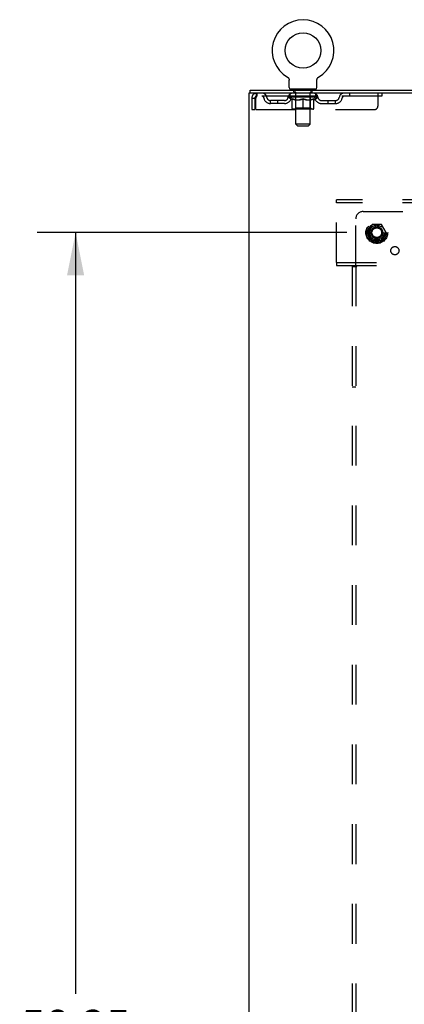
# Model space of a CAD drawing. Header units: inches. Extents: x 0 to 248, y 0 to 160.
# Tile 68 of 69: x 156 to 170, y 84 to 118. Entities that reach past the tile are written whole.
import ezdxf

# ---------------------------------------------------------------- set-up
doc = ezdxf.new("R2010")
doc.units = ezdxf.units.IN
doc.header["$LTSCALE"] = 13.627625
doc.header["$MEASUREMENT"] = 0
doc.linetypes.add('DOT', pattern=[0.2, 0.1, -0.1])
doc.linetypes.add('HIDDEN', pattern=[0.2, 0.1, -0.1])
doc.layers.get('0').update_dxf_attribs({"linetype": 'CONTINUOUS'})
for name, color, linetype in [('DEFAULT_2', 8, 'HIDDEN'), ('DIMENSIONS', 7, 'CONTINUOUS'), ('SUBPANEL', 7, 'CONTINUOUS')]:
    doc.layers.add(name, color=color, linetype=linetype)
doc.styles.get("Standard").update_dxf_attribs({"font": 'arial.ttf'})
doc.dimstyles.new('DIMSTYLE_1', dxfattribs={"dimtxt": 1.093125, "dimasz": 1.4575, "dimexe": 0.09, "dimexo": 0.07, "dimgap": 0.0375, "dimtad": 0, "dimtih": 1, "dimtoh": 1, "dimzin": 4, "dimdsep": 46, "dimtxsty": 'Standard', "dimblk": '_FILLED', "dimblk1": '_FILLED', "dimblk2": '_FILLED', "dimcen": 0.09, "dimadec": 3, "dimazin": 1, "dimtfac": 1, "dimtdec": 3, "dimtofl": 0, "dimtmove": 0, "dimatfit": 3, "dimldrblk": '_FILLED', "dimfxl": 0, "dimtolj": 1, "dimtzin": 4, "dimarcsym": 0})

# ---------------------------------------------------------------- blocks, each defined once
blk = doc.blocks.new('_FILLED')
at = {"color": 0, "linetype": 'ByBlock'}
blk.add_solid([(0, 0), (-1, 0.2), (-1, -0.2)], dxfattribs=at)
blk = doc.blocks.new('*D4')
at = {"layer": 'DIMENSIONS', "color": 2, "linetype": 'Continuous'}
for p, q in [((167.673, 110.534), (157.087, 110.534)), ((158.399, 110.534), (158.399, 84.495)), ((158.399, 52.284), (158.399, 82.309)), ((167.673, 52.284), (157.087, 52.284))]:
    blk.add_line(p, q, dxfattribs=at)
at = {"layer": 'DIMENSIONS', "color": 2, "linetype": 'Continuous', "xscale": 1.4575, "yscale": 1.4575, "zscale": 1.4575}
for p, rotation in [((158.399, 110.534), 90), ((158.399, 52.284), 270)]:
    blk.add_blockref('_FILLED', p, dxfattribs=dict(at, rotation=rotation))
at = {"layer": 'DIMENSIONS', "color": 2, "linetype": 'Continuous', "insert": (158.399, 83.948), "char_height": 1.0931, "width": 3.81984, "attachment_point": 2, "line_spacing_factor": 0.9}
blk.add_mtext('58.25', dxfattribs=at)

msp = doc.modelspace()

# ---------------------------------------------------------------- linework, layer by layer
at = {"color": 7, "linetype": 'Continuous'}
for p, q in [((165.636, 115.856), (165.636, 115.856)), ((165.636, 115.856), (165.639, 115.854)), ((165.639, 115.854), (165.641, 115.852)), ((165.641, 115.852), (165.643, 115.851)), ((165.643, 115.851), (165.647, 115.849)), ((165.647, 115.849), (165.65, 115.846)), ((165.65, 115.846), (165.653, 115.843)), ((165.653, 115.843), (165.657, 115.841)), ((165.657, 115.841), (165.66, 115.838)), ((165.66, 115.838), (165.663, 115.834)), ((165.663, 115.835), (165.666, 115.831)), ((165.666, 115.831), (165.669, 115.828)), ((165.668, 115.828), (165.671, 115.825)), ((165.671, 115.825), (165.674, 115.821)), ((165.674, 115.821), (165.676, 115.818)), ((165.676, 115.818), (165.679, 115.814)), ((165.679, 115.814), (165.681, 115.81)), ((165.681, 115.81), (165.683, 115.806)), ((165.683, 115.806), (165.685, 115.802)), ((165.685, 115.802), (165.687, 115.799)), ((165.687, 115.799), (165.688, 115.795)), ((165.688, 115.795), (165.69, 115.79)), ((165.69, 115.79), (165.691, 115.786)), ((165.691, 115.786), (165.692, 115.782)), ((165.697, 115.757), (165.697, 115.752)), ((165.697, 115.752), (165.697, 115.748)), ((165.697, 115.499), (165.697, 115.748)), ((166.647, 115.499), (166.647, 115.748)), ((166.651, 115.778), (166.652, 115.782)), ((166.652, 115.782), (166.653, 115.786)), ((166.653, 115.786), (166.654, 115.79)), ((166.654, 115.79), (166.656, 115.795)), ((166.656, 115.795), (166.658, 115.799)), ((166.658, 115.799), (166.659, 115.802)), ((166.659, 115.802), (166.661, 115.806)), ((166.661, 115.806), (166.663, 115.81)), ((166.663, 115.81), (166.666, 115.814)), ((166.666, 115.814), (166.668, 115.818)), ((166.668, 115.818), (166.67, 115.821)), ((166.67, 115.821), (166.673, 115.825)), ((166.673, 115.825), (166.676, 115.828)), ((166.676, 115.828), (166.679, 115.831)), ((166.678, 115.831), (166.681, 115.835)), ((166.681, 115.834), (166.684, 115.838)), ((166.684, 115.838), (166.688, 115.841)), ((166.688, 115.841), (166.691, 115.843)), ((166.691, 115.843), (166.694, 115.846)), ((166.694, 115.846), (166.698, 115.849)), ((166.698, 115.849), (166.701, 115.851)), ((166.701, 115.851), (166.703, 115.852)), ((166.701, 115.851), (166.703, 115.852)), ((166.703, 115.852), (166.705, 115.854)), ((166.705, 115.854), (166.708, 115.856)), ((166.708, 115.856), (166.708, 115.856)), ((164.37, 115.305), (164.37, 115.409)), ((164.408, 115.305), (164.374, 115.305)), ((165.735, 115.439), (165.735, 115.409)), ((166.61, 115.439), (165.735, 115.439)), ((166.61, 115.439), (166.61, 115.409))]:
    msp.add_line(p, q, dxfattribs=at)
at = {"color": 3, "linetype": 'Continuous'}
for p, q in [((164.318, 115.305), (164.318, 47.513)), ((164.374, 115.305), (164.318, 115.305)), ((164.37, 115.409), (242.016, 115.409)), ((171.778, 115.305), (164.408, 115.305))]:
    msp.add_line(p, q, dxfattribs=at)
at = {"color": 7, "linetype": 'Continuous'}
for points in [[(165.692, 115.782), (165.694, 115.778), (165.695, 115.774), (165.695, 115.77), (165.696, 115.765), (165.696, 115.761), (165.697, 115.757), (165.697, 115.752)], [(166.647, 115.748), (166.647, 115.752), (166.647, 115.757), (166.648, 115.761), (166.648, 115.765), (166.649, 115.769), (166.65, 115.774), (166.651, 115.778)], [(166.647, 115.752), (166.647, 115.757), (166.648, 115.761), (166.648, 115.765), (166.649, 115.77)]]:
    msp.add_lwpolyline(points, dxfattribs=at)
msp.add_circle((166.172, 116.763), 0.609, dxfattribs=at)
for centre, radius, start, end in [((166.172, 116.763), 1.054, 300.3993, 239.6007), ((165.757, 115.499), 0.06, 180, 270), ((166.587, 115.499), 0.06, 270, 360)]:
    msp.add_arc(centre, radius, start, end, dxfattribs=at)
at = {"layer": 'DEFAULT_2', "color": 8, "linetype": 'HIDDEN'}
for p, q in [((165.641, 115.852), (165.643, 115.851)), ((164.589, 115.305), (164.589, 115.201)), ((168.86, 115.201), (164.589, 115.201)), ((165.666, 115.164), (165.666, 115.201)), ((165.674, 115.196), (165.674, 115.201)), ((165.68, 115.193), (165.68, 115.196)), ((165.68, 115.193), (166.664, 115.193)), ((165.688, 115.193), (165.688, 115.196)), ((165.688, 115.193), (165.688, 115.196)), ((165.696, 115.196), (165.696, 115.201)), ((165.709, 115.193), (165.709, 115.196)), ((165.711, 115.193), (165.711, 115.196)), ((165.734, 115.196), (165.734, 115.201)), ((165.735, 115.201), (165.735, 115.305)), ((165.745, 115.193), (165.745, 115.196)), ((165.747, 115.193), (165.747, 115.196)), ((165.911, 115.196), (165.75, 115.196)), ((165.784, 115.196), (165.784, 115.201)), ((165.785, 115.193), (165.785, 115.196)), ((165.786, 115.193), (165.786, 115.196)), ((165.788, 115.193), (165.788, 115.196)), ((165.794, 115.193), (165.794, 115.196)), ((165.794, 115.193), (165.794, 115.196)), ((165.797, 115.193), (165.797, 115.196)), ((165.8, 115.193), (165.8, 115.197)), ((165.803, 115.193), (165.803, 115.196)), ((165.814, 115.193), (165.814, 115.196)), ((165.827, 115.439), (165.827, 115.409)), ((165.829, 115.193), (165.829, 115.198)), ((165.829, 115.193), (165.829, 115.196)), ((165.846, 115.193), (165.846, 115.196)), ((165.847, 115.196), (165.847, 115.201)), ((165.854, 115.193), (165.854, 115.196)), ((165.858, 115.193), (165.858, 115.196)), ((165.862, 115.349), (165.862, 115.429)), ((165.865, 115.193), (165.865, 115.196)), ((165.931, 115.339), (165.872, 115.339)), ((165.874, 115.193), (165.874, 115.199)), ((165.887, 115.193), (165.887, 115.196)), ((165.889, 115.193), (165.889, 115.196)), ((165.911, 115.193), (165.911, 115.196)), ((165.964, 115.196), (165.915, 115.196)), ((165.919, 115.196), (165.919, 115.201)), ((165.923, 114.249), (165.923, 115.329)), ((165.924, 115.193), (165.924, 115.196)), ((165.928, 115.193), (165.928, 115.196)), ((165.933, 115.193), (165.933, 115.2)), ((165.936, 115.193), (165.936, 115.196)), ((165.945, 115.193), (165.945, 115.196)), ((165.964, 115.193), (165.964, 115.196)), ((166.024, 115.196), (165.977, 115.196)), ((165.993, 115.193), (165.993, 115.196)), ((165.999, 115.196), (165.999, 115.201)), ((166.002, 115.193), (166.002, 115.196)), ((166.004, 115.193), (166.004, 115.201)), ((166.006, 115.193), (166.006, 115.196)), ((166.012, 115.193), (166.012, 115.196)), ((166.024, 115.193), (166.024, 115.196)), ((166.089, 115.196), (166.045, 115.196)), ((166.055, 115.193), (166.055, 115.196)), ((166.081, 115.196), (166.143, 115.2)), ((166.084, 115.196), (166.084, 115.201)), ((166.085, 115.201), (166.084, 115.201)), ((166.085, 115.196), (166.085, 115.201)), ((166.085, 115.193), (166.085, 115.196)), ((166.088, 115.193), (166.088, 115.196)), ((166.089, 115.193), (166.089, 115.196)), ((166.089, 115.193), (166.089, 115.196)), ((166.117, 115.196), (166.168, 115.196)), ((166.121, 115.193), (166.121, 115.196)), ((166.126, 115.196), (166.126, 115.199)), ((166.143, 115.196), (166.143, 115.2)), ((166.155, 115.193), (166.155, 115.196)), ((166.17, 115.196), (166.17, 115.196)), ((166.17, 115.193), (166.17, 115.196)), ((166.17, 115.193), (166.17, 115.196)), ((166.172, 115.196), (166.172, 115.201)), ((166.172, 115.201), (166.264, 115.196)), ((166.174, 115.193), (166.174, 115.196)), ((166.174, 115.193), (166.174, 115.196)), ((166.174, 115.196), (166.174, 115.196)), ((166.189, 115.193), (166.189, 115.196)), ((166.189, 115.196), (166.227, 115.196)), ((166.223, 115.193), (166.223, 115.196)), ((166.255, 115.193), (166.255, 115.196)), ((166.256, 115.193), (166.256, 115.196)), ((166.256, 115.193), (166.256, 115.196)), ((166.256, 115.196), (166.299, 115.196)), ((166.26, 115.196), (166.26, 115.201)), ((166.26, 115.196), (166.26, 115.201)), ((166.26, 115.201), (166.26, 115.201)), ((166.26, 115.193), (166.26, 115.196)), ((166.289, 115.193), (166.289, 115.196)), ((166.32, 115.193), (166.32, 115.196)), ((166.32, 115.196), (166.367, 115.196)), ((166.332, 115.193), (166.332, 115.196)), ((166.338, 115.193), (166.338, 115.196)), ((166.34, 115.193), (166.34, 115.201)), ((166.342, 115.193), (166.342, 115.196)), ((166.345, 115.196), (166.345, 115.201)), ((166.351, 115.193), (166.351, 115.196)), ((166.38, 115.193), (166.38, 115.196)), ((166.38, 115.196), (166.429, 115.196)), ((166.399, 115.193), (166.399, 115.196)), ((166.408, 115.193), (166.408, 115.196)), ((166.411, 115.193), (166.411, 115.2)), ((166.472, 115.339), (166.413, 115.339)), ((166.416, 115.193), (166.416, 115.196)), ((166.42, 115.193), (166.42, 115.196)), ((166.421, 114.249), (166.421, 115.329)), ((166.425, 115.196), (166.425, 115.201)), ((166.433, 115.193), (166.433, 115.196)), ((166.433, 115.196), (166.594, 115.196)), ((166.455, 115.193), (166.455, 115.196)), ((166.458, 115.193), (166.458, 115.196)), ((166.47, 115.193), (166.47, 115.199)), ((166.479, 115.193), (166.479, 115.196)), ((166.482, 115.349), (166.482, 115.429)), ((166.486, 115.193), (166.486, 115.196)), ((166.49, 115.193), (166.49, 115.196)), ((166.497, 115.196), (166.497, 115.201)), ((166.499, 115.193), (166.499, 115.196)), ((166.515, 115.193), (166.515, 115.198)), ((166.515, 115.193), (166.515, 115.196)), ((166.517, 115.439), (166.517, 115.409)), ((166.53, 115.193), (166.53, 115.196)), ((166.541, 115.193), (166.541, 115.196)), ((166.545, 115.193), (166.545, 115.197)), ((166.547, 115.193), (166.547, 115.196)), ((166.55, 115.193), (166.55, 115.196)), ((166.55, 115.193), (166.55, 115.196)), ((166.556, 115.193), (166.556, 115.196)), ((166.558, 115.193), (166.558, 115.196)), ((166.559, 115.193), (166.559, 115.196)), ((166.56, 115.196), (166.56, 115.201)), ((166.597, 115.193), (166.597, 115.196)), ((166.599, 115.193), (166.599, 115.196)), ((166.61, 115.201), (166.61, 115.305)), ((166.61, 115.196), (166.61, 115.201)), ((166.633, 115.193), (166.633, 115.196)), ((166.635, 115.193), (166.635, 115.196)), ((166.648, 115.196), (166.648, 115.201)), ((166.656, 115.193), (166.656, 115.196)), ((166.657, 115.193), (166.657, 115.196)), ((166.664, 115.193), (166.664, 115.196)), ((166.671, 115.196), (166.671, 115.201)), ((166.678, 115.164), (166.678, 115.201)), ((167.76, 115.305), (167.76, 115.201)), ((168.735, 114.868), (168.735, 115.305)), ((168.86, 115.305), (168.86, 115.201)), ((164.422, 115.138), (164.422, 114.743)), ((164.422, 115.138), (164.526, 115.138)), ((164.526, 115.138), (164.526, 114.743)), ((164.556, 114.743), (164.556, 115.138)), ((165.058, 114.95), (165.058, 115.054)), ((165.54, 115.054), (165.058, 115.054)), ((165.54, 114.95), (165.058, 114.95)), ((165.308, 114.95), (165.308, 115.054)), ((165.793, 115.075), (165.666, 115.164)), ((166.678, 115.164), (165.666, 115.164)), ((165.793, 115.075), (165.802, 115.075)), ((165.802, 114.785), (165.802, 115.109)), ((165.915, 115.075), (166.059, 115.075)), ((165.922, 114.787), (165.922, 115.162)), ((166.172, 114.755), (166.172, 115.11)), ((166.285, 115.075), (166.429, 115.075)), ((166.422, 114.787), (166.422, 115.162)), ((166.543, 114.785), (166.543, 115.109)), ((166.543, 115.075), (166.551, 115.075)), ((166.551, 115.075), (166.678, 115.164)), ((166.804, 115.054), (167.287, 115.054)), ((166.804, 114.95), (167.287, 114.95)), ((167.037, 114.95), (167.037, 115.054)), ((167.287, 114.95), (167.287, 115.054)), ((164.422, 114.743), (164.526, 114.743)), ((164.556, 114.743), (168.61, 114.743)), ((166.513, 114.755), (165.831, 114.755)), ((165.922, 114.787), (165.89, 114.755)), ((166.422, 114.787), (165.922, 114.787)), ((166.422, 114.787), (166.454, 114.755)), ((165.983, 114.189), (165.923, 114.249)), ((166.421, 114.249), (165.923, 114.249)), ((165.983, 114.189), (166.361, 114.189)), ((166.361, 114.189), (166.421, 114.249)), ((167.318, 111.555), (167.318, 111.659)), ((239.068, 111.659), (167.318, 111.659)), ((167.318, 109.513), (167.318, 111.555)), ((239.068, 111.555), (167.318, 111.555)), ((168.53, 110.807), (168.376, 110.539)), ((168.848, 110.812), (168.539, 110.812)), ((169.011, 110.539), (168.856, 110.807)), ((168.376, 110.529), (168.53, 110.262)), ((168.856, 110.262), (169.011, 110.529)), ((168.848, 110.257), (168.539, 110.257)), ((167.318, 109.513), (167.318, 109.409)), ((167.318, 109.513), (239.068, 109.513)), ((167.318, 109.409), (239.068, 109.409))]:
    msp.add_line(p, q, dxfattribs=at)
for points in [[(164.589, 115.305), (164.587, 115.304), (164.584, 115.301), (164.582, 115.296), (164.58, 115.289), (164.577, 115.28), (164.575, 115.269), (164.573, 115.256), (164.57, 115.243), (164.568, 115.227), (164.566, 115.211), (164.563, 115.194), (164.561, 115.176), (164.558, 115.157), (164.556, 115.138)], [(164.589, 115.201), (164.587, 115.201), (164.584, 115.2), (164.582, 115.198), (164.58, 115.195), (164.577, 115.192), (164.575, 115.188), (164.573, 115.183), (164.57, 115.178), (164.568, 115.172), (164.566, 115.166), (164.563, 115.159), (164.561, 115.152), (164.558, 115.145), (164.556, 115.138)], [(165.802, 115.109), (165.821, 115.101), (165.84, 115.094), (165.859, 115.088), (165.878, 115.083), (165.897, 115.079), (165.915, 115.075)], [(165.921, 115.075), (165.902, 115.078), (165.882, 115.083), (165.862, 115.088), (165.842, 115.095), (165.822, 115.102), (165.802, 115.109)], [(166.172, 115.11), (166.151, 115.102), (166.131, 115.095), (166.111, 115.088), (166.091, 115.083), (166.071, 115.078), (166.051, 115.075)], [(166.059, 115.075), (166.078, 115.079), (166.096, 115.083), (166.115, 115.088), (166.134, 115.094), (166.153, 115.101), (166.172, 115.108)], [(166.293, 115.075), (166.273, 115.079), (166.253, 115.083), (166.233, 115.088), (166.213, 115.095), (166.193, 115.102), (166.172, 115.11)], [(166.172, 115.108), (166.192, 115.101), (166.211, 115.094), (166.229, 115.088), (166.248, 115.083), (166.267, 115.079), (166.285, 115.075)], [(166.543, 115.109), (166.522, 115.102), (166.502, 115.094), (166.482, 115.088), (166.462, 115.083), (166.442, 115.078), (166.423, 115.075)], [(166.429, 115.075), (166.448, 115.079), (166.466, 115.083), (166.485, 115.088), (166.504, 115.094), (166.523, 115.101), (166.543, 115.109)]]:
    msp.add_lwpolyline(points, dxfattribs=at)
for radius in [0.372, 0.356, 0.312, 0.204, 0.188, 0.183, 0.165]:
    msp.add_circle((168.693, 110.534), radius, dxfattribs=at)
at = {"layer": 'DEFAULT_2', "color": 8, "linetype": 'DOT'}
msp.add_circle((168.693, 110.534), 0.17, dxfattribs=at)
at = {"layer": 'DEFAULT_2', "color": 8, "linetype": 'HIDDEN'}
for centre, radius, start, end in [((164.589, 115.138), 0.167, 90, 180), ((164.589, 115.138), 0.063, 90, 180), ((164.768, 115.138), 0.167, 8.0716, 90), ((164.769, 115.139), 0.0625, 7.9863, 90), ((165.83, 115.138), 0.167, 90, 171.9284), ((165.829, 115.139), 0.0625, 90, 172.0137), ((165.852, 115.429), 0.01, 0, 90), ((165.872, 115.349), 0.01, 180, 270), ((165.89, 115.162), 0.0318, 0, 90), ((165.913, 115.329), 0.01, 0, 90), ((166.431, 115.329), 0.01, 90, 180), ((166.454, 115.162), 0.0318, 90, 180), ((166.472, 115.349), 0.01, 270, 360), ((166.492, 115.429), 0.01, 90, 180), ((166.515, 115.138), 0.167, 8.0716, 90), ((166.515, 115.139), 0.0625, 7.9863, 90), ((167.576, 115.138), 0.167, 90, 171.9284), ((167.575, 115.139), 0.0625, 90, 172.0137), ((165.058, 115.179), 0.229, 187.9863, 270), ((165.058, 115.179), 0.125, 188.0716, 270), ((165.54, 115.179), 0.125, 270, 351.9284), ((165.54, 115.179), 0.229, 270, 352.0137), ((166.804, 115.179), 0.229, 187.9863, 270), ((166.804, 115.179), 0.125, 188.0716, 270), ((167.287, 115.179), 0.125, 270, 351.9284), ((167.287, 115.179), 0.229, 270, 352.0137), ((168.61, 114.868), 0.125, 270, 360), ((165.831, 114.785), 0.0296, 180, 270), ((166.513, 114.785), 0.0296, 270, 360), ((168.539, 110.802), 0.01, 90.0124, 149.9892), ((168.848, 110.802), 0.01, 30.012, 89.9887), ((168.384, 110.534), 0.01, 150.0127, 209.9883), ((169.002, 110.534), 0.01, 330.0127, 29.9883), ((168.539, 110.267), 0.01, 210.012, 269.9887), ((168.848, 110.267), 0.01, 270.0124, 329.9892)]:
    msp.add_arc(centre, radius, start, end, dxfattribs=at)
for centre, major_axis, ratio, start_param, end_param in [((166.172, 115.201), (0.506, 0.005), 0.05963, 2.96643, 3.140963), ((165.65, 115.192), (0.158, 0), 0.060556, 0.430652, 1.470503), ((166.172, 115.201), (0.506, 0), 0.060556, -3.141593, -2.96706), ((165.65, 115.186), (0.158, 0.002), 0.05963, 1.376596, 1.469874), ((166.172, 115.201), (0.506, 0.011), 0.05688, 2.791345, 2.965878), ((165.631, 115.192), (0.158, 0.002), 0.05963, 0.25549, 1.295341), ((165.685, 115.192), (0.158, -0.002), 0.05963, 0.605815, 1.645666), ((166.172, 115.201), (0.506, -0.005), 0.05963, -2.96643, -2.791898), ((165.685, 115.186), (0.158, 0), 0.060556, 1.551758, 1.645036), ((165.631, 115.186), (0.158, 0.003), 0.05688, 1.20151, 1.294789), ((165.686, 115.188), (0.131, 0.001), 0.05963, 1.065228, 1.614276), ((165.671, 115.188), (0.131, 0.003), 0.05688, 0.890143, 1.43919), ((165.717, 115.188), (0.131, 0), 0.060556, 1.240391, 1.789438), ((166.172, 115.201), (0.506, 0.015), 0.052395, 2.616403, 2.790936), ((165.628, 115.192), (0.158, 0.003), 0.05688, 0.080405, 1.120256), ((165.735, 115.192), (0.158, -0.003), 0.05688, 0.7809, 1.820751), ((166.172, 115.201), (0.506, -0.011), 0.05688, -2.791345, -2.616812), ((165.735, 115.186), (0.158, -0.002), 0.05963, 1.72692, 1.820198), ((165.628, 115.186), (0.158, 0.005), 0.052395, 1.026568, 1.119847), ((165.67, 115.188), (0.131, 0.004), 0.052395, 0.715201, 1.264248), ((165.761, 115.188), (0.131, -0.001), 0.05963, 1.415553, 1.9646), ((166.172, 115.201), (0.506, 0.02), 0.046319, 2.441654, 2.616187), ((165.799, 115.192), (0.158, -0.005), 0.052395, 0.955842, 1.995693), ((166.172, 115.201), (0.506, -0.015), 0.052395, -2.616403, -2.44187), ((165.641, 115.192), (0.158, 0.005), 0.052395, -0.094537, 0.945314), ((165.799, 115.186), (0.158, -0.003), 0.05688, 1.902006, 1.995284), ((165.641, 115.186), (0.158, 0.006), 0.046319, 0.851819, 0.945098), ((165.685, 115.188), (0.131, 0.005), 0.046319, 0.540452, 1.089499), ((165.818, 115.188), (0.131, -0.003), 0.05688, 1.590638, 2.139686), ((166.172, 115.201), (0.506, 0.024), 0.038841, 2.267123, 2.441656), ((165.873, 115.192), (0.158, -0.006), 0.046319, 1.130591, 2.170442), ((165.671, 115.192), (0.158, 0.006), 0.046319, -0.269286, 0.770565), ((166.172, 115.201), (0.506, -0.02), 0.046319, -2.441654, -2.267121), ((165.873, 115.186), (0.158, -0.005), 0.052395, 2.076947, 2.170226), ((165.671, 115.186), (0.158, 0.007), 0.038841, 0.677289, 0.770567), ((165.714, 115.188), (0.131, 0.006), 0.038841, 0.365921, 0.914969), ((165.886, 115.188), (0.131, -0.004), 0.052395, 1.76558, 2.314627), ((166.172, 115.201), (0.506, 0.027), 0.030195, 2.09281, 2.267343), ((165.957, 115.192), (0.158, -0.007), 0.038841, 1.305122, 2.344973), ((165.716, 115.192), (0.158, 0.007), 0.038841, -0.443817, 0.596034), ((166.172, 115.201), (0.506, -0.024), 0.038841, -2.267123, -2.092591), ((165.957, 115.186), (0.158, -0.006), 0.046319, 2.251696, 2.344975), ((165.716, 115.186), (0.158, 0.008), 0.030195, 0.502975, 0.596254), ((165.758, 115.188), (0.131, 0.007), 0.030195, 0.191608, 0.740655), ((165.962, 115.188), (0.131, -0.005), 0.046319, 1.940329, 2.489376), ((165.775, 115.192), (0.158, 0.008), 0.030195, -0.61813, 0.421721), ((166.172, 115.201), (0.506, 0.029), 0.020645, 1.918687, 2.09322), ((166.048, 115.192), (0.158, -0.008), 0.030195, 1.479435, 2.519286), ((166.172, 115.201), (0.506, -0.027), 0.030195, -2.09281, -1.918277), ((166.048, 115.186), (0.158, -0.007), 0.038841, 2.426227, 2.519505), ((165.775, 115.186), (0.158, 0.009), 0.020645, 0.328852, 0.422131), ((165.814, 115.188), (0.131, 0.007), 0.020645, 0.017485, 0.566532), ((166.045, 115.188), (0.131, -0.006), 0.038841, 2.11486, 2.663907), ((165.845, 115.192), (0.158, 0.009), 0.020645, -0.792253, 0.247598), ((166.172, 115.201), (0.506, 0.03), 0.010478, 1.744704, 1.919237), ((166.142, 115.192), (0.158, -0.009), 0.020645, 1.653558, 2.693409), ((166.172, 115.201), (0.506, -0.029), 0.020645, -1.918687, -1.744154), ((166.142, 115.186), (0.158, -0.008), 0.030195, 2.60054, 2.693819), ((165.845, 115.186), (0.158, 0.009), 0.010478, 0.154869, 0.248148), ((165.881, 115.188), (0.131, 0.008), 0.010478, 6.126688, 6.675735), ((166.131, 115.188), (0.131, -0.007), 0.030195, 2.289173, 2.83822), ((165.926, 115.192), (0.158, 0.009), 0.010478, -0.966236, -0.000846), ((166.237, 115.192), (0.158, -0.009), 0.010478, 1.827541, 2.867392), ((166.172, 115.201), (0.506, -0.03), 0.010478, -1.744704, -1.570171), ((166.237, 115.186), (0.158, -0.009), 0.020645, 2.774664, 2.867942), ((166.219, 115.188), (0.131, -0.007), 0.020645, 2.463296, 3.012344), ((166.108, 115.192), (0.158, 0.009), 0.010478, 0.274201, 1.314052), ((166.039, 115.188), (0.131, 0.008), 0.010478, -0.000298, 0.504314), ((166.014, 115.186), (0.158, 0.009), 0.010478, 0.192946, 0.399283), ((166.172, 115.201), (0.506, 0.03), 0.010478, -1.578586, -1.396888), ((166.33, 115.186), (0.158, -0.009), 0.010478, 2.948646, 3.041925), ((166.305, 115.188), (0.131, -0.008), 0.010478, 2.637279, 3.142076), ((166.203, 115.192), (0.158, 0.009), 0.020645, 0.448184, 1.488034), ((166.125, 115.188), (0.131, 0.007), 0.020645, 0.129249, 0.678296), ((166.108, 115.186), (0.158, 0.009), 0.020645, 0.273651, 0.366929), ((166.172, 115.201), (0.506, 0.029), 0.020645, -1.397439, -1.222906), ((166.418, 115.192), (0.158, -0.009), 0.010478, -3.140747, -2.175357), ((166.172, 115.201), (0.506, -0.03), 0.010478, 1.222355, 1.396888), ((166.297, 115.192), (0.158, 0.008), 0.030195, 0.622307, 1.662158), ((166.213, 115.188), (0.131, 0.007), 0.030195, 0.303372, 0.852419), ((166.464, 115.188), (0.131, -0.008), 0.010478, 2.749043, 3.29809), ((166.499, 115.192), (0.158, -0.009), 0.020645, 2.893995, 3.933846), ((166.203, 115.186), (0.158, 0.008), 0.030195, 0.447774, 0.541052), ((166.499, 115.186), (0.158, -0.009), 0.010478, 2.893445, 2.986723), ((166.172, 115.201), (0.506, 0.027), 0.030195, -1.223315, -1.048783), ((166.172, 115.201), (0.506, -0.029), 0.020645, 1.048373, 1.222906), ((166.387, 115.192), (0.158, 0.007), 0.038841, 0.79662, 1.836471), ((166.299, 115.188), (0.131, 0.006), 0.038841, 0.477686, 1.026733), ((166.53, 115.188), (0.131, -0.007), 0.020645, 2.57506, 3.124108), ((166.57, 115.192), (0.158, -0.008), 0.030195, 2.719872, 3.759723), ((166.471, 115.192), (0.158, 0.006), 0.046319, 0.971151, 2.011002), ((166.297, 115.186), (0.158, 0.007), 0.038841, 0.622087, 0.715366), ((166.57, 115.186), (0.158, -0.009), 0.020645, 2.719462, 2.812741), ((166.172, 115.201), (0.506, 0.024), 0.038841, -1.049002, -0.874469), ((166.172, 115.201), (0.506, -0.027), 0.030195, 0.87425, 1.048783), ((166.382, 115.188), (0.131, 0.005), 0.046319, 0.652216, 1.201263), ((166.545, 115.192), (0.158, 0.005), 0.052395, 1.1459, 2.185751), ((166.587, 115.188), (0.131, -0.007), 0.030195, 2.400937, 2.949985), ((166.628, 115.192), (0.158, -0.007), 0.038841, 2.545558, 3.585409), ((166.459, 115.188), (0.131, 0.004), 0.052395, 0.826965, 1.376012), ((166.387, 115.186), (0.158, 0.006), 0.046319, 0.796618, 0.889896), ((166.628, 115.186), (0.158, -0.008), 0.030195, 2.545339, 2.638617), ((166.609, 115.192), (0.158, 0.003), 0.05688, 1.320842, 2.360692), ((166.172, 115.201), (0.506, 0.02), 0.046319, -0.874471, -0.699939), ((166.172, 115.201), (0.506, -0.024), 0.038841, 0.699936, 0.874469), ((166.673, 115.192), (0.158, -0.006), 0.046319, 2.371028, 3.410879), ((166.63, 115.188), (0.131, -0.006), 0.038841, 2.226624, 2.775671), ((166.659, 115.192), (0.158, 0.002), 0.05963, 1.495927, 2.535778), ((166.526, 115.188), (0.131, 0.003), 0.05688, 1.001907, 1.550954), ((166.703, 115.192), (0.158, -0.005), 0.052395, 2.196279, 3.23613), ((166.471, 115.186), (0.158, 0.005), 0.052395, 0.971367, 1.064645), ((166.659, 115.188), (0.131, -0.005), 0.046319, 2.052093, 2.601141), ((166.694, 115.192), (0.158, 0), 0.060556, 1.671089, 2.71094), ((166.673, 115.186), (0.158, -0.007), 0.038841, 2.371026, 2.464304), ((166.717, 115.192), (0.158, -0.003), 0.05688, 2.021337, 3.061188), ((166.172, 115.201), (0.506, 0.015), 0.052395, -0.699723, -0.52519), ((166.172, 115.201), (0.506, -0.02), 0.046319, 0.525406, 0.699939), ((166.714, 115.192), (0.158, -0.002), 0.05963, 1.846251, 2.886102), ((166.583, 115.188), (0.131, 0.001), 0.05963, 1.176993, 1.72604), ((166.674, 115.188), (0.131, -0.004), 0.052395, 1.877344, 2.426392), ((166.627, 115.188), (0.131, 0), 0.060556, 1.352155, 1.901202), ((166.674, 115.188), (0.131, -0.003), 0.05688, 1.702402, 2.25145), ((166.658, 115.188), (0.131, -0.001), 0.05963, 1.527317, 2.076364), ((166.545, 115.186), (0.158, 0.003), 0.05688, 1.146309, 1.239587), ((166.703, 115.186), (0.158, -0.006), 0.046319, 2.196495, 2.289773), ((166.172, 115.201), (0.506, 0.011), 0.05688, -0.524781, -0.350248), ((166.172, 115.201), (0.506, -0.015), 0.052395, 0.350657, 0.52519), ((166.609, 115.186), (0.158, 0.002), 0.05963, 1.321394, 1.414673), ((166.717, 115.186), (0.158, -0.005), 0.052395, 2.021746, 2.115024), ((166.172, 115.201), (0.506, 0.005), 0.05963, -0.349695, -0.175162), ((166.172, 115.201), (0.506, -0.011), 0.05688, 0.175715, 0.350248), ((166.659, 115.186), (0.158, 0), 0.060556, 1.496556, 1.589835), ((166.714, 115.186), (0.158, -0.003), 0.05688, 1.846804, 1.940083), ((166.694, 115.186), (0.158, -0.002), 0.05963, 1.671719, 1.764997), ((166.172, 115.201), (0.506, 0), 0.060556, -0.174533, 0), ((166.172, 115.201), (0.506, -0.005), 0.05963, 0.000629, 0.175162)]:
    msp.add_ellipse(centre, major_axis=major_axis, ratio=ratio, start_param=start_param, end_param=end_param, dxfattribs=at)
at = {"layer": 'SUBPANEL', "color": 8, "linetype": 'HIDDEN'}
for p, q in [((168.224, 111.253), (169.814, 111.253)), ((167.974, 109.413), (167.974, 111.003)), ((167.849, 109.378), (167.849, 53.441)), ((167.849, 109.378), (168.015, 109.378)), ((167.974, 109.378), (167.974, 53.441)), ((167.974, 105.253), (167.849, 105.253))]:
    msp.add_line(p, q, dxfattribs=at)
for points in [[(167.936, 109.378), (167.938, 109.38), (167.941, 109.382), (167.943, 109.383), (167.945, 109.385), (167.947, 109.387), (167.949, 109.389), (167.951, 109.39), (167.952, 109.392), (167.954, 109.393), (167.956, 109.395), (167.961, 109.4)], [(167.961, 109.4), (167.963, 109.402), (167.965, 109.404), (167.967, 109.406), (167.969, 109.408), (167.971, 109.41), (167.973, 109.412), (167.974, 109.413)], [(167.989, 109.403), (167.987, 109.405), (167.984, 109.406), (167.982, 109.408), (167.98, 109.409), (167.978, 109.411), (167.976, 109.412), (167.974, 109.413)], [(168.015, 109.378), (168.015, 109.38), (168.014, 109.382), (168.013, 109.383), (168.012, 109.385), (168.011, 109.386), (168.01, 109.388), (168.008, 109.39), (168.007, 109.391), (168.005, 109.393), (168.004, 109.394), (168.002, 109.395), (168, 109.397), (167.998, 109.398), (167.996, 109.399), (167.994, 109.401), (167.989, 109.403)]]:
    msp.add_lwpolyline(points, dxfattribs=at)
for centre, radius in [((168.693, 110.534), 0.25), ((169.312, 109.916), 0.141)]:
    msp.add_circle(centre, radius, dxfattribs=at)
msp.add_arc((168.224, 111.003), 0.25, 90, 180, dxfattribs=at)

# ---------------------------------------------------------------- dimensions: what is measured, and where the dimension line sits
at = {"layer": 'DIMENSIONS', "color": 2, "linetype": 'Continuous'}
dim = msp.add_linear_dim(base=(158.399, 110.534), p1=(167.743, 52.284), p2=(167.743, 110.534), angle=90, dimstyle='DIMSTYLE_1', dxfattribs=at)
dim.commit()
dim.dimension.update_dxf_attribs({"geometry": '*D4', "text_midpoint": (158.399, 83.396), "dimtype": 160})

doc.saveas('drawing.dxf')
